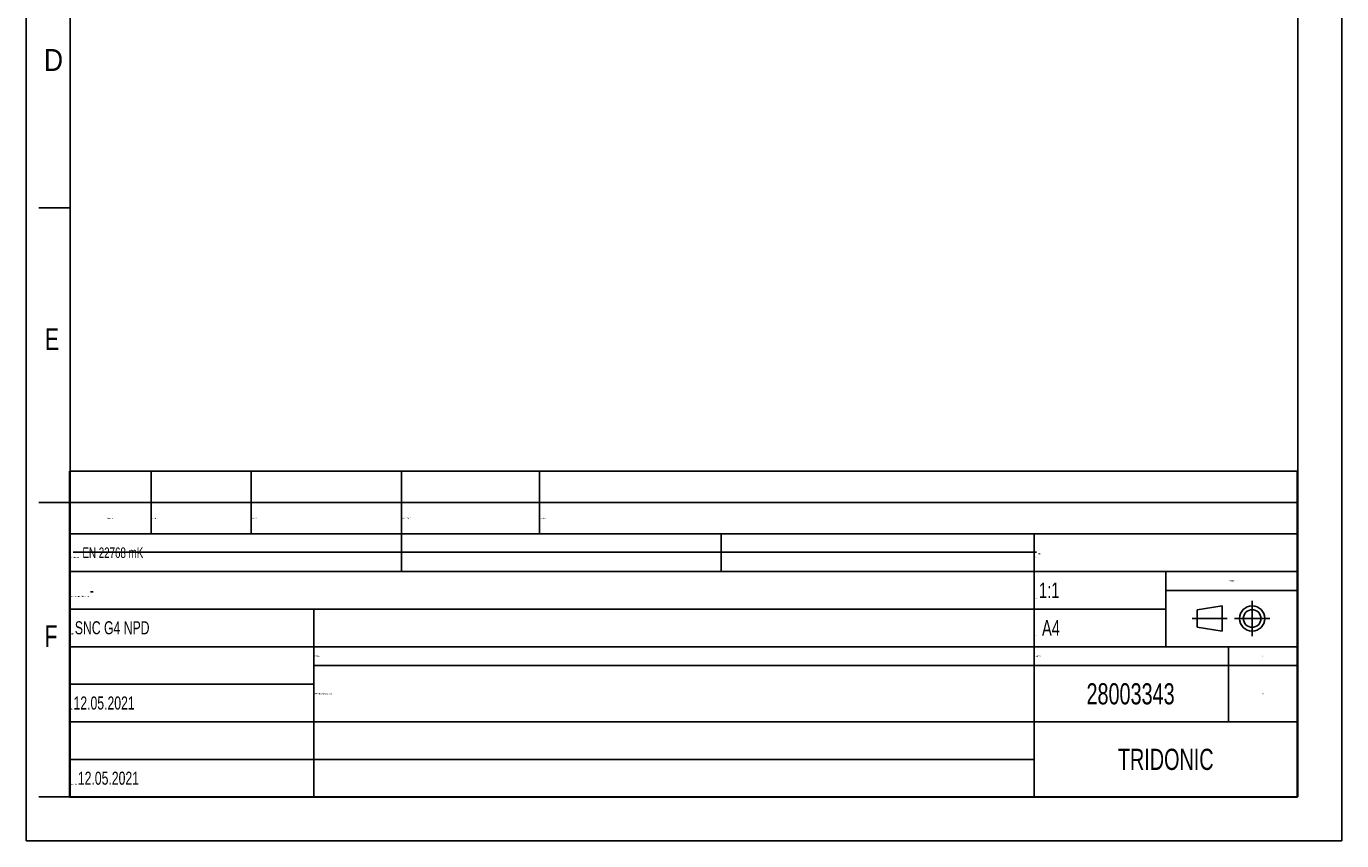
# Model space of a CAD drawing. Header units: millimetres. Extents: x 431 to 683, y -3 to 354.
# Tile 1 of 8: x 431 to 683, y -3 to 153. Entities that reach past the tile are written whole.
import ezdxf

# ---------------------------------------------------------------- set-up
doc = ezdxf.new("R2010")
doc.units = ezdxf.units.MM
doc.header["$LTSCALE"] = 19.36
doc.linetypes.add('CENTER', pattern=[0.6, 0.375, -0.075, 0.075, -0.075])
doc.layers.get('0').update_dxf_attribs({"linetype": 'CONTINUOUS'})
doc.layers.add('DEFAULT_1', color=7, linetype='CENTER')
doc.styles.get("Standard").update_dxf_attribs({"font": 'txt', "width": 0.7})
doc.styles.add('TEXTSTYLE_2', font='txt', dxfattribs={"width": 0.75})

msp = doc.modelspace()

# ---------------------------------------------------------------- linework, layer by layer
at = {"color": 2, "linetype": 'Continuous'}
for p, q in [((430.98, -2.59), (430.98, 353.81)), ((682.98, -2.59), (682.98, 353.81)), ((439.38, 118.61), (433.38, 118.61)), ((439.27, 68.16), (454.87, 68.16)), ((439.27, 62.16), (439.27, 68.16)), ((454.87, 68.16), (474.07, 68.16)), ((454.87, 62.16), (454.87, 68.16)), ((474.07, 68.16), (502.87, 68.16)), ((474.07, 62.16), (474.07, 68.16)), ((502.87, 68.16), (529.27, 68.16)), ((502.87, 62.16), (502.87, 68.16)), ((529.27, 68.16), (674.47, 68.16)), ((529.27, 62.16), (529.27, 68.16)), ((674.47, 62.16), (674.47, 68.16)), ((439.38, 62.21), (433.38, 62.21)), ((439.27, 56.16), (439.27, 62.16)), ((439.27, 62.16), (454.87, 62.16)), ((454.87, 56.16), (454.87, 62.16)), ((454.87, 62.16), (474.07, 62.16)), ((474.07, 56.16), (474.07, 62.16)), ((474.07, 62.16), (502.87, 62.16)), ((502.87, 56.16), (502.87, 62.16)), ((502.87, 62.16), (529.27, 62.16)), ((529.27, 56.16), (529.27, 62.16)), ((529.27, 62.16), (674.47, 62.16)), ((674.47, 56.16), (674.47, 62.16)), ((439.27, 56.16), (454.87, 56.16)), ((439.27, 56.16), (486.07, 56.16)), ((439.27, 48.96), (439.27, 56.16)), ((454.87, 56.16), (474.07, 56.16)), ((474.07, 56.16), (502.87, 56.16)), ((486.07, 56.16), (502.87, 56.16)), ((502.87, 56.16), (529.27, 56.16)), ((502.87, 56.16), (564.07, 56.16)), ((502.87, 48.96), (502.87, 56.16)), ((529.27, 56.16), (674.47, 56.16)), ((564.07, 56.16), (624.07, 56.16)), ((564.07, 48.96), (564.07, 56.16)), ((624.07, 56.16), (649.27, 56.16)), ((624.07, 48.96), (624.07, 56.16)), ((649.27, 56.16), (661.27, 56.16)), ((661.27, 56.16), (674.47, 56.16)), ((674.47, 48.96), (674.47, 56.16)), ((439.27, 45.36), (439.27, 48.96)), ((439.27, 48.96), (486.07, 48.96)), ((486.07, 48.96), (502.87, 48.96)), ((502.87, 48.96), (564.07, 48.96)), ((564.07, 48.96), (624.07, 48.96)), ((624.07, 45.36), (624.07, 48.96)), ((624.07, 48.96), (649.27, 48.96)), ((649.27, 45.36), (649.27, 48.96)), ((649.27, 48.96), (661.27, 48.96)), ((661.27, 48.96), (674.47, 48.96)), ((674.47, 45.36), (674.47, 48.96)), ((439.27, 41.76), (439.27, 45.36)), ((624.07, 41.76), (624.07, 45.36)), ((649.27, 41.76), (649.27, 45.36)), ((649.27, 45.36), (661.27, 45.36)), ((661.27, 45.36), (674.47, 45.36)), ((674.47, 41.76), (674.47, 45.36)), ((439.27, 34.56), (439.27, 41.76)), ((439.27, 41.76), (486.07, 41.76)), ((486.07, 34.56), (486.07, 41.76)), ((486.07, 41.76), (502.87, 41.76)), ((502.87, 41.76), (564.07, 41.76)), ((564.07, 41.76), (624.07, 41.76)), ((624.07, 34.56), (624.07, 41.76)), ((624.07, 41.76), (649.27, 41.76)), ((649.27, 34.56), (649.27, 41.76)), ((655.27, 41.65), (660.07, 42.37)), ((655.27, 38.29), (655.27, 41.65)), ((660.07, 42.37), (660.07, 37.57)), ((674.47, 34.56), (674.47, 41.76)), ((660.07, 37.57), (655.27, 38.29)), ((439.27, 30.96), (439.27, 34.56)), ((439.27, 34.56), (486.07, 34.56)), ((486.07, 30.96), (486.07, 34.56)), ((486.07, 34.56), (502.87, 34.56)), ((502.87, 34.56), (564.07, 34.56)), ((564.07, 34.56), (624.07, 34.56)), ((624.07, 30.96), (624.07, 34.56)), ((624.07, 34.56), (649.27, 34.56)), ((649.27, 34.56), (661.27, 34.56)), ((661.27, 30.96), (661.27, 34.56)), ((661.27, 34.56), (674.47, 34.56)), ((674.47, 30.96), (674.47, 34.56)), ((439.27, 27.36), (439.27, 30.96)), ((486.07, 27.36), (486.07, 30.96)), ((486.07, 30.96), (502.87, 30.96)), ((502.87, 30.96), (564.07, 30.96)), ((564.07, 30.96), (624.07, 30.96)), ((624.07, 27.36), (624.07, 30.96)), ((624.07, 30.96), (649.27, 30.96)), ((649.27, 30.96), (661.27, 30.96)), ((661.27, 27.36), (661.27, 30.96)), ((661.27, 30.96), (674.47, 30.96)), ((674.47, 27.36), (674.47, 30.96)), ((439.27, 20.16), (439.27, 27.36)), ((439.27, 27.36), (486.07, 27.36)), ((486.07, 20.16), (486.07, 27.36)), ((624.07, 20.16), (624.07, 27.36)), ((661.27, 20.16), (661.27, 27.36)), ((674.47, 20.16), (674.47, 27.36)), ((439.27, 12.96), (439.27, 20.16)), ((439.27, 20.16), (486.07, 20.16)), ((486.07, 12.96), (486.07, 20.16)), ((486.07, 20.16), (502.87, 20.16)), ((502.87, 20.16), (564.07, 20.16)), ((564.07, 20.16), (624.07, 20.16)), ((624.07, 12.96), (624.07, 20.16)), ((624.07, 20.16), (649.27, 20.16)), ((649.27, 20.16), (661.27, 20.16)), ((661.27, 20.16), (674.47, 20.16)), ((674.47, 12.96), (674.47, 20.16)), ((439.27, 5.76), (439.27, 12.96)), ((439.27, 12.96), (486.07, 12.96)), ((486.07, 5.76), (486.07, 12.96)), ((486.07, 12.96), (502.87, 12.96)), ((502.87, 12.96), (564.07, 12.96)), ((564.07, 12.96), (624.07, 12.96)), ((624.07, 5.76), (624.07, 12.96)), ((674.47, 5.76), (674.47, 12.96)), ((439.38, 5.81), (433.38, 5.81)), ((439.27, 5.76), (486.07, 5.76)), ((486.07, 5.76), (502.87, 5.76)), ((502.87, 5.76), (564.07, 5.76)), ((564.07, 5.76), (624.07, 5.76)), ((624.07, 5.76), (649.27, 5.76)), ((649.27, 5.76), (661.27, 5.76)), ((661.27, 5.76), (674.47, 5.76)), ((430.98, -2.59), (682.98, -2.59))]:
    msp.add_line(p, q, dxfattribs=at)
at = {"color": 7, "linetype": 'Continuous'}
for p, q in [((439.38, 5.81), (439.38, 345.41)), ((674.58, 5.81), (674.58, 345.41)), ((439.38, 56.21), (674.58, 56.21)), ((439.94, 52.66), (624.5, 52.66)), ((439.38, 5.81), (674.58, 5.81))]:
    msp.add_line(p, q, dxfattribs=at)
at = {"color": 2, "linetype": 'Continuous'}
for radius in [2.4, 1.68]:
    msp.add_circle((665.83, 39.97), radius, dxfattribs=at)
at = {"layer": 'DEFAULT_1', "color": 2, "linetype": 'CENTER'}
for p, q in [((665.83, 43.33), (665.83, 36.61)), ((661.03, 39.97), (654.31, 39.97)), ((662.47, 39.97), (669.18, 39.97))]:
    msp.add_line(p, q, dxfattribs=at)

# ---------------------------------------------------------------- texts
at = {"color": 5, "linetype": 'Continuous', "style": 'TEXTSTYLE_2'}
for s, width, p in [('D', 0.904762, (434.35, 144.84)), ('E', 0.714286, (434.58, 91.37)), ('F', 0.714286, (434.48, 34.48))]:
    msp.add_text(s, height=4.2, dxfattribs=dict(at, width=width)).set_placement(p)
at = {"color": 2, "linetype": 'Continuous'}
for s, insert, char_height, width, attachment_point in [('Issue no.', (447.07, 59.16), 0.216, 15.456, 5), ('Issue date ', (454.95, 59.16), 0.216, 19.056, 4), ('Issue by ', (474.15, 59.16), 0.216, 28.656, 4), ('Issue chked. by', (502.95, 59.16), 0.216, 26.256, 4), ('Issue text ', (529.35, 59.16), 0.216, 145.056, 4), ('Gen. tolerance:\\H2.5; \\H2.0;EN 22768 mK', (439.35, 52.56), 0.216, 63.456, 4), ('Info.: \\H1.8;{\\W0.7;-}', (624.15, 52.56), 0.216, 50.256, 4), ('Scale:  \\H3.0;1:1', (624.15, 45.36), 0.216, 25.056, 4), ('Projection', (661.87, 47.16), 0.216, 25.056, 5), ('Surface treatment/aftertreatment: \\H2.5;-', (439.35, 45.36), 0.216, 184.656, 4), ('Project: \\H2.5;SNC G4 NPD', (439.35, 38.16), 0.216, 46.656, 4), ('Size: \\H3.0; A4', (624.15, 38.16), 0.216, 25.056, 4), ('Description', (486.15, 32.76), 0.216, 137.856, 4), ('Document', (624.15, 32.76), 0.216, 37.056, 4), ('I', (667.87, 32.76), 0.216, 13.056, 5), ('28003343', (642.53, 25.51), 4.053, 943.1128, 5), ('DATA MEC 230X30X21 3-2 A', (486.15, 25.56), 0.216, 137.856, 4), ('00', (667.87, 25.56), 0.216, 13.056, 5), ('Date: \\H2.5;12.05.2021', (439.35, 23.76), 0.216, 46.656, 4), ('-', (486.15, 16.56), 0.216, 137.856, 4), ('TRIDONIC', (649.27, 12.96), 4.053, 943.1128, 5), ('Chked. date: \\H2.5;12.05.2021', (439.35, 9.36), 0.216, 46.656, 4)]:
    msp.add_mtext(s, dxfattribs=dict(at, insert=insert, char_height=char_height, width=width, attachment_point=attachment_point))

doc.saveas('drawing.dxf')
